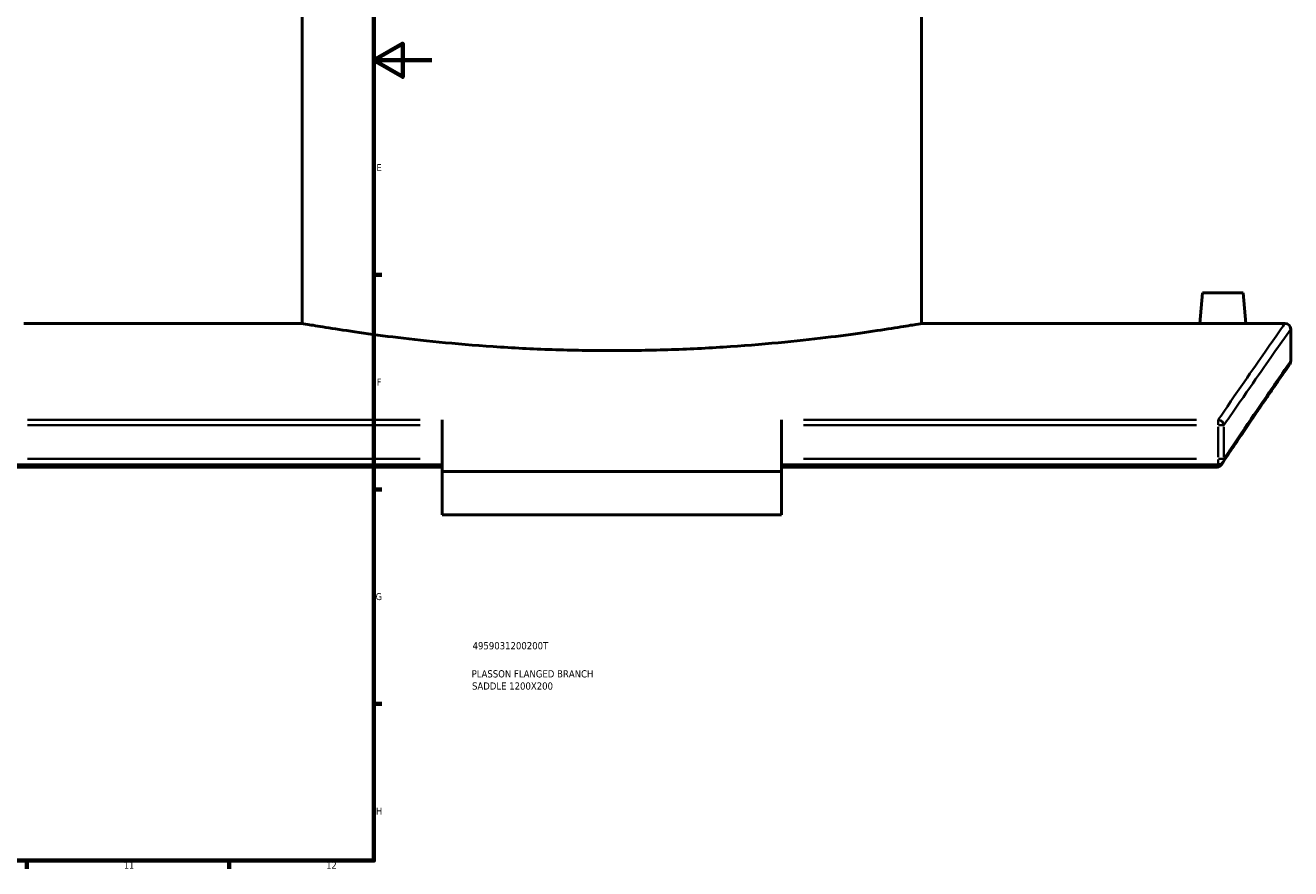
# Model space of a CAD drawing. Header units: millimetres. Extents: x -604 to 1145, y -409 to 894.
# Tile 7 of 11: x 700 to 1138, y 17 to 309. Entities that reach past the tile are written whole.
import ezdxf

# ---------------------------------------------------------------- set-up
doc = ezdxf.new("R2010")
doc.units = ezdxf.units.MM
for name, color, linetype, lineweight in [('Border (ANSI)', 7, 'Continuous', 70), ('Title (ISO)', 7, 'Continuous', 50), ('Visible (ANSI)', 7, 'Continuous', 50), ('Visible Narrow (ANSI)', 7, 'Continuous', 35)]:
    doc.layers.add(name, color=color, linetype=linetype, lineweight=lineweight)
doc.styles.add('Note Text (ANSI)', font='tahoma.ttf')
doc.styles.add('Note Text (ISO)', font='tahoma.ttf')

# ---------------------------------------------------------------- blocks, each defined once
blk = doc.blocks.new('Borders Default Border')
at = {"layer": 'Border (ANSI)'}
for p, q in [((821, 222.75), (823.8, 222.75)), ((821, 148.5), (823.8, 148.5)), ((821, 74.25), (823.8, 74.25)), ((700.83, 20), (700.83, 17.2)), ((770.92, 20), (770.92, 17.2))]:
    blk.add_line(p, q, dxfattribs=at)
at = {"layer": 'Border (ANSI)', "flags": 128}
for points in [[(20, 20), (20, 574), (821, 574), (821, 20), (20, 20)], [(841, 297), (821, 297), (831, 302.77), (831, 291.23), (821, 297)]]:
    blk.add_lwpolyline(points, dxfattribs=at)
at = {"layer": 'Border (ANSI)', "color": 5, "true_color": 0x0000ff, "char_height": 2.4, "attachment_point": 7, "style": 'Note Text (ANSI)'}
for s, insert in [('E', (821.91, 258.68)), ('F', (821.98, 184.43)), ('G', (821.6, 110.13)), ('H', (821.73, 35.93)), ('11', (734.43, 17.2)), ('12', (804.52, 17.2))]:
    blk.add_mtext(s, dxfattribs=dict(at, insert=insert))
blk = doc.blocks.new('Title Blocks ISO')
at = {"layer": 'Title (ISO)', "color": 232, "true_color": 0xca0064, "style": 'Note Text (ISO)'}
for tag, p in [('PART_NUMBER_001', (34.16, 73.13)), ('DESCRIPTION_001', (33.84, 63.4)), ('DESCRIPTION_002', (33.96, 59.18))]:
    blk.add_attdef(tag, p, '', height=2.5, dxfattribs=at)

msp = doc.modelspace()

# ---------------------------------------------------------------- linework, layer by layer
at = {"layer": 'Visible (ANSI)'}
for p, q in [((796.18, 205.93), (796.18, 377.93)), ((1010.58, 205.93), (1010.58, 377.93)), ((1107.88, 216.53), (1106.95, 205.93)), ((1121.88, 216.53), (1107.88, 216.53)), ((1121.88, 216.53), (1122.8, 205.93)), ((796.18, 205.93), (699.8, 205.93)), ((1106.95, 205.93), (1010.58, 205.93)), ((1136.38, 205.93), (1122.8, 205.93)), ((1138.38, 192.93), (1138.38, 203.93)), ((844.63, 172.57), (844.63, 154.65)), ((962.13, 154.65), (962.13, 172.57)), ((844.63, 157.03), (693.46, 157.03)), ((844.63, 156.2), (694.09, 156.2)), ((962.13, 154.65), (844.63, 154.65)), ((844.63, 139.65), (844.63, 154.65)), ((1113.29, 157.03), (962.13, 157.03)), ((1112.66, 156.2), (962.13, 156.2)), ((962.13, 154.65), (962.13, 139.65)), ((962.13, 139.65), (844.63, 139.65))]:
    msp.add_line(p, q, dxfattribs=at)
for centre, start, end in [((1136.38, 203.93), 0, 90), ((1136.38, 192.93), 325.3379, 0), ((1113.29, 159.03), 270, 326.1663)]:
    msp.add_arc(centre, 2, start, end, dxfattribs=at)
for points, knots in [([(903.38, 196.51), (896.63, 196.51), (889.66, 196.63), (875.8, 197.1), (868.92, 197.46), (855.71, 198.35), (849.39, 198.89), (837.69, 200.04), (832.33, 200.65), (822.82, 201.83), (818.36, 202.44), (810.5, 203.58), (807.09, 204.11), (801.62, 205), (799.54, 205.35), (796.82, 205.81), (796.18, 205.93), (796.18, 205.93)], [0, 0, 0, 0, 2.023522, 2.023522, 4.047044, 4.047044, 6.070567, 6.070567, 8.094089, 8.094089, 10.117546, 10.117546, 12.141003, 12.141003, 14.164461, 14.164461, 16.187918, 16.187918, 16.187918, 16.187918]), ([(1010.58, 205.93), (1010.58, 205.93), (1009.93, 205.81), (1007.21, 205.35), (1005.14, 205), (999.66, 204.11), (996.26, 203.58), (988.39, 202.44), (983.93, 201.83), (974.43, 200.65), (969.06, 200.04), (957.36, 198.89), (951.04, 198.35), (937.84, 197.46), (930.95, 197.1), (917.09, 196.63), (910.12, 196.51), (903.38, 196.51)], [48.563754, 48.563754, 48.563754, 48.563754, 50.587212, 50.587212, 52.610669, 52.610669, 54.634126, 54.634126, 56.657584, 56.657584, 58.681106, 58.681106, 60.704628, 60.704628, 62.72815, 62.72815, 64.751672, 64.751672, 64.751672, 64.751672]), ([(1114.88, 205.88), (1113.88, 205.88), (1112.82, 205.88), (1110.87, 205.89), (1109.97, 205.9), (1108.57, 205.91), (1107.96, 205.91), (1107.15, 205.92), (1106.95, 205.93), (1106.95, 205.93)], [2.389614, 2.389614, 2.389614, 2.389614, 2.688334, 2.688334, 2.987055, 2.987055, 3.285738, 3.285738, 3.58442, 3.58442, 3.58442, 3.58442]), ([(1122.8, 205.93), (1122.8, 205.93), (1122.61, 205.92), (1121.8, 205.91), (1121.19, 205.91), (1119.78, 205.9), (1118.89, 205.89), (1116.93, 205.88), (1115.87, 205.88), (1114.88, 205.88)], [5.974034, 5.974034, 5.974034, 5.974034, 6.272716, 6.272716, 6.571399, 6.571399, 6.87012, 6.87012, 7.168841, 7.168841, 7.168841, 7.168841]), ([(1138.02, 191.79), (1138.02, 191.79), (1137.94, 191.67), (1137.62, 191.21), (1137.38, 190.86), (1136.74, 189.94), (1136.34, 189.36), (1135.39, 187.98), (1134.83, 187.17), (1133.57, 185.33), (1132.86, 184.3), (1131.29, 182.01), (1130.43, 180.76), (1128.56, 178.03), (1127.56, 176.55), (1125.4, 173.39), (1124.26, 171.7), (1121.82, 168.12), (1120.54, 166.22), (1117.84, 162.22), (1116.43, 160.12), (1114.95, 157.92)], [21.616535, 21.616535, 21.616535, 21.616535, 23.663327, 23.663327, 25.710119, 25.710119, 27.756912, 27.756912, 29.803704, 29.803704, 31.850496, 31.850496, 33.897288, 33.897288, 35.94408, 35.94408, 37.990872, 37.990872, 40.037665, 40.037665, 42.084457, 42.084457, 42.084457, 42.084457]), ([(1114.6, 157.38), (1114.53, 157.28), (1114.46, 157.18), (1114.21, 156.89), (1114.01, 156.7), (1113.64, 156.45), (1113.47, 156.36), (1113.29, 156.31)], [-0.1790951, -0.1790951, -0.1790951, -0.1790951, -0.1390663, -0.1390663, -0.0557967, -0.0557967, 0, 0, 0, 0])]:
    msp.add_open_spline(points, degree=3, knots=knots, dxfattribs=at)
for points in [[(1114.6, 157.38), (1114.72, 157.56), (1114.84, 157.74), (1114.95, 157.92)], [(1112.66, 156.2), (1112.88, 156.2), (1113.09, 156.24), (1113.29, 156.31)]]:
    msp.add_open_spline(points, degree=3, dxfattribs=at)
at = {"layer": 'Visible Narrow (ANSI)'}
for p, q in [((837.07, 172.57), (701.02, 172.57)), ((1105.74, 172.57), (969.68, 172.57)), ((1113.29, 170.8), (1113.29, 172.52)), ((701.02, 170.68), (837.07, 170.68)), ((969.68, 170.68), (1105.74, 170.68)), ((1113.29, 170.09), (1113.29, 159.61)), ((1115.21, 170.68), (1113.43, 170.68)), ((1115.24, 159.61), (1115.24, 170.09)), ((837.07, 159.03), (701.02, 159.03)), ((1105.74, 159.03), (969.68, 159.03)), ((1113.29, 157.04), (1113.29, 158.88)), ((1113.43, 159.03), (1115.21, 159.03))]:
    msp.add_line(p, q, dxfattribs=at)
for centre, major_axis, ratio, start_param, end_param in [((1113.29, 170.68), (-1.65, 1.13), 0.923234, 3.85407, 5.200843), ((1113.29, 159.03), (1.66, -1.11), 0.921317, 0.031449, 0.597522)]:
    msp.add_ellipse(centre, major_axis=major_axis, ratio=ratio, start_param=start_param, end_param=end_param, dxfattribs=at)
for points, knots in [([(1136.38, 205.93), (1136.38, 205.93), (1136.38, 205.93), (1136.38, 205.93), (1136.38, 205.93), (1134.53, 203.3), (1127.34, 192.99), (1122, 185.31), (1114.57, 174.44), (1113.94, 173.51), (1113.29, 172.57)], [-25.570798, -25.570798, -25.570798, -25.570798, -25.570782, -25.570782, -25.570782, -15.789561, -15.789561, -6.008344, -6.008344, -5.116966, -5.116966, -5.116966, -5.116966]), ([(1115.24, 170.68), (1115.89, 171.62), (1116.52, 172.54), (1123.97, 183.38), (1129.32, 191.03), (1136.52, 201.31), (1138.38, 203.93), (1138.38, 203.93), (1138.38, 203.93), (1138.38, 203.93), (1138.38, 203.93)], [5.116966, 5.116966, 5.116966, 5.116966, 6.008344, 6.008344, 15.789561, 15.789561, 25.570782, 25.570782, 25.570782, 25.570798, 25.570798, 25.570798, 25.570798]), ([(1138.38, 192.93), (1138.38, 192.93), (1138.38, 192.93), (1138.38, 192.93), (1138.38, 192.93), (1136.57, 190.33), (1129.54, 180.11), (1124.32, 172.5), (1116.87, 161.46), (1116.07, 160.26), (1115.24, 159.03)], [21.616535, 21.616535, 21.616535, 21.616535, 21.616553, 21.616553, 21.616553, 31.278849, 31.278849, 40.94114, 40.94114, 42.084457, 42.084457, 42.084457, 42.084457])]:
    msp.add_open_spline(points, degree=3, knots=knots, dxfattribs=at)
msp.add_open_spline([(1113.22, 157.03), (1113.03, 156.76), (1112.85, 156.48), (1112.66, 156.2)], degree=3, dxfattribs=at)

# ---------------------------------------------------------------- block references
msp.add_blockref('Borders Default Border', (0, 0))
msp.add_blockref('Title Blocks ISO', (821, 20)).add_auto_attribs({'PART_NUMBER_001': '4959031200200T', 'DESCRIPTION_001': 'PLASSON FLANGED BRANCH', 'DESCRIPTION_002': 'SADDLE 1200X200'})

doc.saveas('drawing.dxf')
